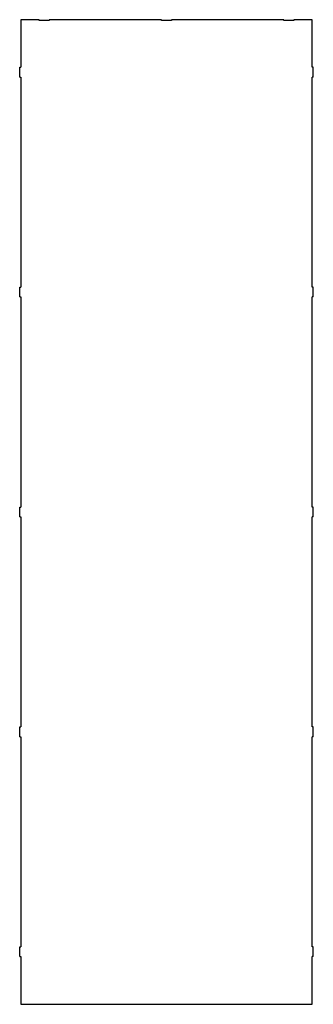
# Model space of a CAD drawing. Header units: millimetres. Extents: x 28 to 628, y 27 to 2042.
import ezdxf

# ---------------------------------------------------------------- set-up
doc = ezdxf.new("R2010")
doc.units = ezdxf.units.MM

msp = doc.modelspace()

# ---------------------------------------------------------------- linework, layer by layer
at = {"color": 7, "linetype": 'Continuous', "lineweight": 25}
for p, q in [((30.5, 2042.4), (30.5, 1944.9)), ((68.3, 2042.4), (30.5, 2042.4)), ((68.3, 2040.4), (68.3, 2042.4)), ((88.7, 2040.4), (68.3, 2040.4)), ((88.7, 2042.4), (88.7, 2040.4)), ((318.3, 2042.4), (88.7, 2042.4)), ((318.3, 2040.4), (318.3, 2042.4)), ((338.7, 2040.4), (318.3, 2040.4)), ((338.7, 2042.4), (338.7, 2040.4)), ((568.3, 2042.4), (338.7, 2042.4)), ((568.3, 2040.4), (568.3, 2042.4)), ((588.7, 2040.4), (568.3, 2040.4)), ((588.7, 2042.4), (588.7, 2040.4)), ((626.5, 2042.4), (588.7, 2042.4)), ((626.5, 1944.9), (626.5, 2042.4)), ((28.5, 1924.9), (28.5, 1944.9)), ((28.5, 1944.9), (30.5, 1944.9)), ((628.5, 1944.9), (626.5, 1944.9)), ((628.5, 1924.9), (628.5, 1944.9)), ((28.5, 1924.9), (30.5, 1924.9)), ((30.5, 1924.9), (30.5, 1494.9)), ((628.5, 1924.9), (626.5, 1924.9)), ((626.5, 1494.9), (626.5, 1924.9)), ((28.5, 1474.9), (28.5, 1494.9)), ((28.5, 1494.9), (30.5, 1494.9)), ((628.5, 1494.9), (626.5, 1494.9)), ((628.5, 1474.9), (628.5, 1494.9)), ((28.5, 1474.9), (30.5, 1474.9)), ((30.5, 1474.9), (30.5, 1044.9)), ((628.5, 1474.9), (626.5, 1474.9)), ((626.5, 1044.9), (626.5, 1474.9)), ((28.5, 1024.9), (28.5, 1044.9)), ((28.5, 1044.9), (30.5, 1044.9)), ((628.5, 1044.9), (626.5, 1044.9)), ((628.5, 1024.9), (628.5, 1044.9)), ((28.5, 1024.9), (30.5, 1024.9)), ((30.5, 1024.9), (30.5, 594.9)), ((628.5, 1024.9), (626.5, 1024.9)), ((626.5, 594.9), (626.5, 1024.9)), ((28.5, 574.9), (28.5, 594.9)), ((28.5, 594.9), (30.5, 594.9)), ((628.5, 594.9), (626.5, 594.9)), ((628.5, 574.9), (628.5, 594.9)), ((28.5, 574.9), (30.5, 574.9)), ((30.5, 574.9), (30.5, 144.9)), ((628.5, 574.9), (626.5, 574.9)), ((626.5, 144.9), (626.5, 574.9)), ((28.5, 124.9), (28.5, 144.9)), ((28.5, 144.9), (30.5, 144.9)), ((628.5, 144.9), (626.5, 144.9)), ((628.5, 124.9), (628.5, 144.9)), ((28.5, 124.9), (30.5, 124.9)), ((30.5, 124.9), (30.5, 27.4)), ((628.5, 124.9), (626.5, 124.9)), ((626.5, 27.4), (626.5, 124.9)), ((30.5, 27.4), (626.5, 27.4))]:
    msp.add_line(p, q, dxfattribs=at)

doc.saveas('drawing.dxf')
